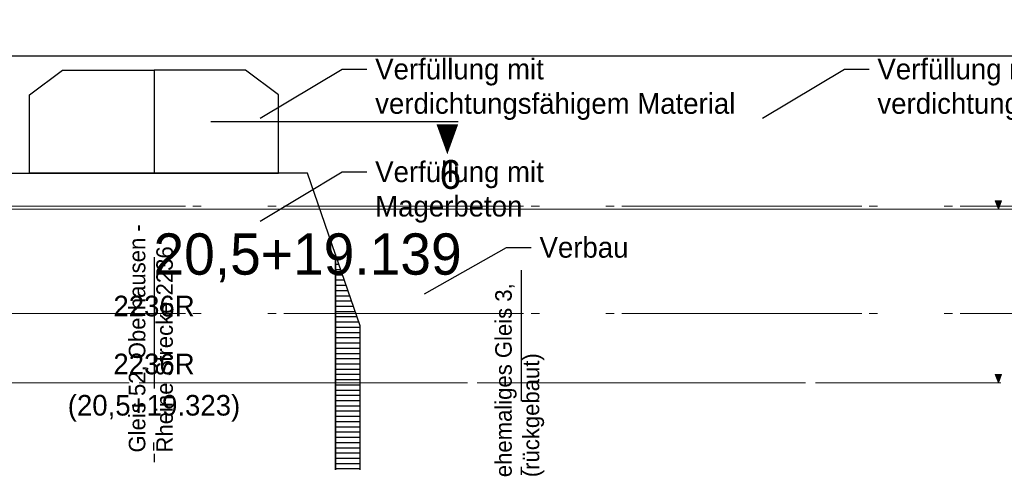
# Model space of a CAD drawing. Extents: x -805 to 3526, y -961 to 1039.
# Tile 244 of 256: x 988.46 to 1000.4, y 38.04 to 43.4. Entities that reach past the tile are written whole.
import ezdxf
from ezdxf import colors
from ezdxf.entities.mleader import LeaderData, LeaderLine
from ezdxf.enums import TextEntityAlignment as Align
from ezdxf.math import Vec2, Vec3

# ---------------------------------------------------------------- set-up
doc = ezdxf.new("R2010")
doc.units = 0
for name, pattern in [('_Ebene_', [4, 2, -1, 0, -1]), ('ACAD_ISO10W100', [18, 12, -3, 0, -3]), ('AUSGEZOGEN', [2, 1, 1]), ('P-HP-Dorsten 2022 - Schnitt - Schnitt 9 rechts der Rampe$0$_Ebene_', [4, 2, -1, 0, -1]), ('P-HP-Dorsten 2022 - Schnitt - Schnitt 9 rechts der Rampe$0$VE22-087 - Bf_Dorsten-Hervest ModellRevit2021_rvt-1-Schnitt 9$0$Verdeckt', [7.14375, 4.7625, -2.38125]), ('STRICHPUNKT', [1, 0.5, -0.25, 0, -0.25]), ('STRICHPUNKT2', [12.7, 6.35, -3.175, 0, -3.175]), ('STRICHPUNKTX2', [50.8, 25.4, -12.7, 0, -12.7]), ('VE22-087 - Bf_Dorsten-Hervest ModellRevit2021_rvt-1-Schnitt 7$0$Verdeckt', [7.14375, 4.7625, -2.38125]), ('VE22-087 - Bf_rvt-1-Schnitt 8$0$_Ebene_', [4, 2, -1, 0, -1])]:
    doc.linetypes.add(name, pattern=pattern)
doc.layers.get('0').update_dxf_attribs({"color": 251})
for name, color, linetype, lineweight in [('A-FLOR-LEVL', 51, 'Continuous', 5), ('EB-2273S-GLEIS-TXT', 7, 'Continuous', 25), ('EB-2273S-GLEISACHSE-LIN', 7, 'STRICHPUNKT', 25), ('P-HP-Dorsten 2022 - Schnitt - Schnitt 9 rechts der Rampe$0$A-FLOR-LEVL', 51, 'Continuous', 5), ('P-HP-Dorsten 2022 - Schnitt - Schnitt 9 rechts der Rampe$0$VE22-087 - Bf_Dorsten-Hervest ModellRevit2021_rvt-1-Schnitt 9$0$A-FLOR-LEVL', 51, 'Continuous', 5), ('TTK-P-Aufzug vorne', 251, 'Continuous', 25), ('VE22-087 - Bf_Dorsten-Hervest ModellRevit2021_rvt-1-Schnitt 7$0$A-FLOR-LEVL', 51, 'Continuous', 5), ('VE22-087 - Bf_rvt-1-Schnitt 8$0$A-FLOR-LEVL', 51, 'Continuous', 5)]:
    doc.layers.add(name, color=color, linetype=linetype, lineweight=lineweight)
for name, color, linetype in [('Lichtraumprofil', 9, 'Continuous'), ('TTK-Ablage', 7, 'Continuous'), ('TTK-P-Ablage', 162, 'Continuous'), ('TTK-P-Bahnsteig', 12, 'Continuous'), ('TTK-P-Gleisachse', 250, 'Continuous'), ('TTK-P-QP Block', 162, 'Continuous'), ('TTK-P-TEXT', 12, 'AUSGEZOGEN'), ('TTK-P-Verbau Ablage', 35, 'Continuous'), ('TTK-P-Verm-ProVI', 112, 'Continuous'), ('TTK-QP-links', 250, 'Continuous'), ('TTK-QP-rechts', 251, 'Continuous'), ('TTK-Schnittlinien 200', 3, 'Continuous')]:
    doc.layers.add(name, color=color, linetype=linetype)
doc.styles.add('AKG DIN 6776', font='AKG_DIN67.TTF')
doc.styles.add('PROVI', font='PROVI.SHX')
doc.styles.get("Standard").update_dxf_attribs({"font": 'arial.ttf'})

# ---------------------------------------------------------------- blocks, each defined once
blk = doc.blocks.new('_None')
blk = doc.blocks.new('VE22-087 - Bf_rvt-1-Schnitt 8$0$Ebene - Fertig Fußboden-574800-Schnitt 8')
at = {"layer": 'VE22-087 - Bf_rvt-1-Schnitt 8$0$A-FLOR-LEVL'}
blk.add_hatch(color=256, dxfattribs=at).paths.add_polyline_path([(22653, 36978), (22613, 36880), (22573, 36978)])
at = {"layer": 'VE22-087 - Bf_rvt-1-Schnitt 8$0$A-FLOR-LEVL', "color": 1, "lineweight": 9}
for p, q in [((22653, 36978), (22573, 36978)), ((22573, 36978), (22613, 36880)), ((22613, 36880), (22653, 36978))]:
    blk.add_line(p, q, dxfattribs=at)
blk = doc.blocks.new('VE22-087 - Bf_rvt-1-Schnitt 8')
at = {"layer": 'VE22-087 - Bf_rvt-1-Schnitt 8$0$A-FLOR-LEVL', "linetype": 'VE22-087 - Bf_rvt-1-Schnitt 8$0$_Ebene_', "lineweight": 9}
blk.add_line((-10425, 41103), (22643, 41103), dxfattribs=at)
at = {"layer": 'VE22-087 - Bf_rvt-1-Schnitt 8$0$A-FLOR-LEVL', "color": 1, "lineweight": 9}
blk.add_blockref('VE22-087 - Bf_rvt-1-Schnitt 8$0$Ebene - Fertig Fußboden-574800-Schnitt 8', (0, 4224), dxfattribs=at)
blk = doc.blocks.new('Ebene - Allgemein-1046862-Schnitt 8')
at = {"layer": 'A-FLOR-LEVL'}
blk.add_hatch(color=256, dxfattribs=at).paths.add_polyline_path([(22653, 34427), (22613, 34329), (22573, 34427)])
at = {"layer": 'A-FLOR-LEVL', "lineweight": 9}
for p, q in [((22653, 34427), (22573, 34427)), ((22573, 34427), (22613, 34329)), ((22613, 34329), (22653, 34427))]:
    blk.add_line(p, q, dxfattribs=at)
blk = doc.blocks.new('Schnitt8')
at = {"layer": 'A-FLOR-LEVL', "linetype": '_Ebene_'}
for p, q in [((-5.155, 8.508), (27.914, 8.508)), ((-5.155, 6.405), (27.914, 6.405))]:
    blk.add_line(p, q, dxfattribs=at)
at = {"layer": 'A-FLOR-LEVL', "linetype": '_Ebene_', "lineweight": 9}
blk.add_line((27.665, 6.405), (-5.155, 6.405), dxfattribs=at)
at = {"lineweight": 5, "xscale": 0.001, "yscale": 0.001, "zscale": 0.001}
blk.add_blockref('VE22-087 - Bf_rvt-1-Schnitt 8', (5.27, -32.595), dxfattribs=at)
at = {"layer": 'A-FLOR-LEVL', "lineweight": 9, "xscale": 0.001, "yscale": 0.001, "zscale": 0.001}
for p in [(5.27, -25.821), (5.27, -27.924)]:
    blk.add_blockref('Ebene - Allgemein-1046862-Schnitt 8', p, dxfattribs=at)
blk = doc.blocks.new('2481114')
at = {"layer": 'EB-2273S-GLEISACHSE-LIN'}
blk.add_line((9.087, -1.206), (9.087, 1.919), dxfattribs=at)
at = {"layer": 'EB-2273S-GLEIS-TXT', "style": 'PROVI'}
for s, p in [('2236R', (9.087, 2.669)), ('(20,5+19.323)', (9.087, 2.169))]:
    blk.add_text(s, height=0.25, dxfattribs=at).set_placement(p, align=Align.CENTER)
blk = doc.blocks.new('Schnitt7links neben rampe')
at = {"layer": 'A-FLOR-LEVL', "linetype": '_Ebene_'}
for p, q in [((-17.016, 1.3), (20.196, 1.3)), ((-17.016, 0), (20.196, 0))]:
    blk.add_line(p, q, dxfattribs=at)
at = {"layer": 'VE22-087 - Bf_Dorsten-Hervest ModellRevit2021_rvt-1-Schnitt 7$0$A-FLOR-LEVL', "linetype": 'VE22-087 - Bf_Dorsten-Hervest ModellRevit2021_rvt-1-Schnitt 7$0$Verdeckt', "lineweight": 9}
blk.add_line((-17.016, 1.263), (20.196, 1.263), dxfattribs=at)
blk = doc.blocks.new('P-HP-Dorsten 2022 - Schnitt - Schnitt 9 rechts der Rampe')
at = {"layer": 'P-HP-Dorsten 2022 - Schnitt - Schnitt 9 rechts der Rampe$0$A-FLOR-LEVL', "linetype": 'P-HP-Dorsten 2022 - Schnitt - Schnitt 9 rechts der Rampe$0$_Ebene_'}
for p, q in [((3138.736, 35240.905), (3179.524, 35240.905)), ((3138.736, 35239.605), (3179.524, 35239.605))]:
    blk.add_line(p, q, dxfattribs=at)
at = {"layer": 'P-HP-Dorsten 2022 - Schnitt - Schnitt 9 rechts der Rampe$0$VE22-087 - Bf_Dorsten-Hervest ModellRevit2021_rvt-1-Schnitt 9$0$A-FLOR-LEVL', "linetype": 'P-HP-Dorsten 2022 - Schnitt - Schnitt 9 rechts der Rampe$0$VE22-087 - Bf_Dorsten-Hervest ModellRevit2021_rvt-1-Schnitt 9$0$Verdeckt', "lineweight": 9}
blk.add_line((3138.736, 35240.868), (3179.524, 35240.868), dxfattribs=at)

msp = doc.modelspace()

# ---------------------------------------------------------------- hatches: boundary and pattern name
at = {"layer": 'Lichtraumprofil', "transparency": 33554559}
h = msp.add_hatch(dxfattribs=at)
h.set_pattern_fill('ANSI31', color=251, scale=0.02, angle=315)
h.set_pattern_definition([(0, (848.036166, 123.429777), (1e-17, 0.0635), [])])
h.paths.add_polyline_path([(992.2867, 40.5547), (992.5867, 39.6875), (992.5867, 37.0175), (992.2867, 37.0175)])

# ---------------------------------------------------------------- linework, layer by layer
at = {"layer": 'Lichtraumprofil', "color": 251}
for p, q in [((988.2267, 41.5375), (988.5767, 41.5375)), ((988.4717, 41.5375), (990.0867, 41.5375)), ((991.7017, 41.5375), (990.0867, 41.5375)), ((991.9467, 41.5375), (991.5967, 41.5375)), ((992.2867, 40.5547), (991.9467, 41.5375)), ((992.2867, 37.3975), (992.2867, 40.5547))]:
    msp.add_line(p, q, dxfattribs=at)
at = {"layer": 'Lichtraumprofil', "color": 251, "flags": 128}
for points in [[(988.5767, 41.5375), (988.5767, 42.4875), (988.9767, 42.7875), (990.0867, 42.7875), (990.0867, 41.5375), (988.5767, 41.5375)], [(991.5967, 41.5375), (991.5967, 42.4875), (991.1967, 42.7875), (990.0867, 42.7875), (990.0867, 41.5375), (991.5967, 41.5375)], [(992.2867, 40.5547), (992.2867, 37.0175), (992.5867, 37.0175), (992.5867, 39.6875), (992.2867, 40.5547)]]:
    msp.add_lwpolyline(points, dxfattribs=at)
at = {"layer": 'TTK-P-Bahnsteig', "color": 251}
msp.add_circle((473.7851, 39.1322), 1000, dxfattribs=at)
at = {"layer": 'TTK-P-Gleisachse', "color": 251, "linetype": 'STRICHPUNKT2', "ltscale": 0.25}
for p, q in [((990.0867, 40.5188), (990.0867, 31.5224)), ((994.5377, 40.3635), (994.5377, 31.3671))]:
    msp.add_line(p, q, dxfattribs=at)
at = {"layer": 'TTK-Schnittlinien 200', "color": 251, "linetype": 'ACAD_ISO10W100', "ltscale": 0.5}
msp.add_line((990.7756, 42.1631), (993.7725, 42.1631), dxfattribs=at)
at = {"layer": 'TTK-Schnittlinien 200', "color": 251, "linetype": 'ByBlock', "ltscale": 0.03}
msp.add_lwpolyline([(993.6429, 42.129, 0.2625, 0, 0), (993.6429, 41.7662, 0, 0, 0)], format="xyseb", dxfattribs=at)

# ---------------------------------------------------------------- block references
at = {"layer": 'TTK-P-Ablage', "color": 251}
msp.add_blockref('Schnitt8', (972.4407, 32.5953), dxfattribs=at)
at = {"layer": 'TTK-P-QP Block', "color": 251}
msp.add_blockref('2481114', (980.9992, 36.4329), dxfattribs=at)
at = {"layer": 'TTK-QP-links', "color": 251}
msp.add_blockref('Schnitt7links neben rampe', (984.9824, 39.8403), dxfattribs=at)
at = {"layer": 'TTK-QP-rechts', "color": 251}
msp.add_blockref('P-HP-Dorsten 2022 - Schnitt - Schnitt 9 rechts der Rampe', (-2175.7771, -35199.765), dxfattribs=at)

# ---------------------------------------------------------------- texts
at = {"layer": 'TTK-Ablage', "color": 251, "style": 'PROVI'}
for s, height, p in [('20,5+19.139', 0.5, (991.9481, 40.3088)), ('2236R', 0.25, (990.0867, 39.8039))]:
    msp.add_text(s, height=height, dxfattribs=at).set_placement(p, align=Align.CENTER)
at = {"layer": 'TTK-P-Gleisachse', "color": 251, "char_height": 0.2, "attachment_point": 7, "rotation": 90}
for s, width, insert in [('{\\fAKG DIN 6776|b0|i0|c0|p2;Gleis 52, Oberhausen - Rheine Strecke 2236}', 3.055589, (990.3173, 38.1546)), ('{\\fAKG DIN 6776|b0|i0|c0|p2;ehemaliges Gleis 3, (rückgebaut)}', 3.161727, (994.8173, 37.8557))]:
    msp.add_mtext_dynamic_manual_height_columns(s, width=width, gutter_width=12.5, heights=[0], dxfattribs=dict(at, insert=insert))
at = {"layer": 'TTK-Schnittlinien 200', "color": 251, "linetype": 'STRICHPUNKTX2', "ltscale": 0.03, "style": 'AKG DIN 6776'}
msp.add_text('6', height=0.35, dxfattribs=at).set_placement((993.5488, 41.3477))

# ---------------------------------------------------------------- leaders
at = {"layer": 'TTK-P-TEXT', "color": 251}
ml = msp.add_multileader_mtext('Standard', dxfattribs=at)
ml.set_content('\\A1;Verfüllung mit \\Pverdichtungsfähigem Material', color=256, style='AKG DIN 6776')
ml.set_leader_properties(color=256)
ml.set_arrow_properties(name='NONE')
ml.build(insert=Vec2(0, 0))
ml.multileader.update_dxf_attribs({"dogleg_length": 3, "arrow_head_size": 0.3, "scale": 0.1})
ctx = ml.context
ctx.base_point, ctx.scale, ctx.char_height, ctx.arrow_head_size, ctx.landing_gap_size, ctx.plane_origin = Vec3(992.6682, 42.7637), 0.1, 0.25, 0.3, 0.1, Vec3(991.3739, 42.2027)
notes = []
notes.append((ctx, [(0, (1, 1, 0), (992.3682, 42.7993), (1, 0), 0.3, [(0, [(991.3739, 42.2027)], 0, [])])]))
ctx.mtext.insert, ctx.mtext.flow_direction = Vec3(992.7682, 42.9243), 5
ml = msp.add_multileader_mtext('Standard', dxfattribs=at)
ml.set_content('\\A1;Verfüllung mit \\Pverdichtungsfähigem Material', color=256, style='AKG DIN 6776')
ml.set_leader_properties(color=256)
ml.set_arrow_properties(name='NONE')
ml.build(insert=Vec2(0, 0))
ml.multileader.update_dxf_attribs({"dogleg_length": 3, "arrow_head_size": 0.3, "scale": 0.1})
ctx = ml.context
ctx.base_point, ctx.scale, ctx.char_height, ctx.arrow_head_size, ctx.landing_gap_size, ctx.plane_origin = Vec3(998.7572, 42.7637), 0.1, 0.25, 0.3, 0.1, Vec3(997.4628, 42.2027)
notes.append((ctx, [(0, (1, 1, 0), (998.4572, 42.7993), (1, 0), 0.3, [(0, [(997.4628, 42.2027)], 0, [])])]))
ctx.mtext.insert, ctx.mtext.flow_direction = Vec3(998.8572, 42.9243), 5
ml = msp.add_multileader_mtext('Standard', dxfattribs=at)
ml.set_content('\\A1;Verfüllung mit \\PMagerbeton', color=256, style='AKG DIN 6776')
ml.set_leader_properties(color=256)
ml.set_arrow_properties(name='NONE')
ml.build(insert=Vec2(0, 0))
ml.multileader.update_dxf_attribs({"dogleg_length": 3, "arrow_head_size": 0.3, "scale": 0.1})
ctx = ml.context
ctx.base_point, ctx.scale, ctx.char_height, ctx.arrow_head_size, ctx.landing_gap_size, ctx.plane_origin = Vec3(992.6682, 41.5193), 0.1, 0.25, 0.3, 0.1, Vec3(991.3739, 40.9583)
notes.append((ctx, [(0, (1, 1, 0), (992.3682, 41.555), (1, 0), 0.3, [(0, [(991.3739, 40.9583)], 0, [])])]))
ctx.mtext.insert, ctx.mtext.flow_direction = Vec3(992.7682, 41.68), 5
at = {"layer": 'TTK-P-Verbau Ablage', "color": 251}
ml = msp.add_multileader_mtext('Standard', dxfattribs=at)
ml.set_content('Verbau', color=256, style='AKG DIN 6776')
ml.set_leader_properties(color=256)
ml.set_arrow_properties(name='NONE')
ml.build(insert=Vec2(0, 0))
ml.multileader.update_dxf_attribs({"dogleg_length": 3, "arrow_head_size": 0.3, "scale": 0.1})
ctx = ml.context
ctx.base_point, ctx.scale, ctx.char_height, ctx.arrow_head_size, ctx.landing_gap_size, ctx.plane_origin = Vec3(994.661, 40.6392), 0.1, 0.25, 0.3, 0.1, Vec3(993.3667, 40.0781)
notes.append((ctx, [(0, (1, 1, 0), (994.361, 40.6394), (1, 0), 0.3, [(0, [(993.3667, 40.0781)], 0, [])])]))
ctx.mtext.insert, ctx.mtext.flow_direction = Vec3(994.761, 40.7645), 5
for ctx, leaders in notes:
    for number, flags, end, landing, length, lines in leaders:
        leader = LeaderData()
        leader.index, (leader.has_last_leader_line, leader.has_dogleg_vector, leader.attachment_direction) = number, flags
        leader.last_leader_point, leader.dogleg_vector, leader.dogleg_length = Vec3(end), Vec3(landing), length
        for number, points, colour, breaks in lines:
            line = LeaderLine()
            line.index, line.vertices, line.color, line.breaks = number, Vec3.list(points), colors.encode_raw_color(colour), breaks
            leader.lines.append(line)
        ctx.leaders.append(leader)

# ---------------------------------------------------------------- next in the draw order: texts
at = {"layer": 'TTK-P-Aufzug vorne', "color": 251, "insert": (986.5293, 39.787), "char_height": 0.07, "width": 2.110116, "attachment_point": 1, "rotation": 360, "bg_fill": 3, "box_fill_scale": 1.5, "bg_fill_color": 256, "bg_fill_true_color": 13158600, "bg_fill_transparency": 0}
msp.add_mtext('\\A1;{\\fAKG DIN 6776|b0|i0|c0|p2;\\H1.42857x;Schaltschrank\\P1000/300/2300 mm\\Pim Schachtgerüst\\Pintegriert\\H0.7x; \\H0.7x;\\S1)^ ;}', dxfattribs=at)

# ---------------------------------------------------------------- next in the draw order: linework, layer by layer
at = {"layer": 'TTK-P-Verm-ProVI', "color": 251}
msp.add_lwpolyline([(960.7782, 20.9619), (1001.1983, 20.9619), (1001.1983, 42.9556), (960.7782, 42.9556)], close=True, dxfattribs=at)

doc.saveas('drawing.dxf')
